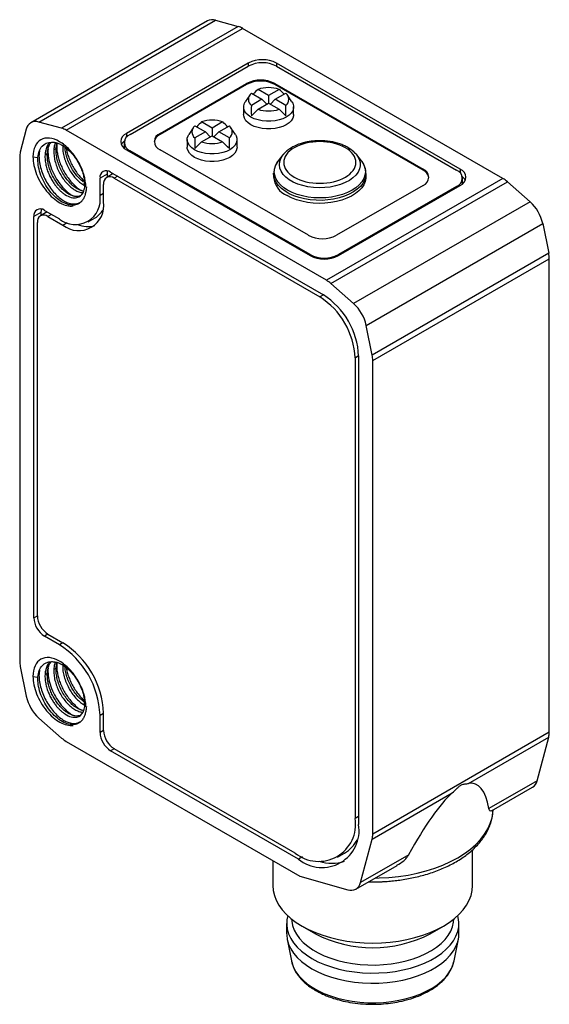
# Model space of a CAD drawing. Header units: millimetres. Extents: x 7 to 546, y 7 to 419.
# Tile 4 of 6: x 231 to 252, y 142 to 181. Entities that reach past the tile are written whole.
import ezdxf

# ---------------------------------------------------------------- set-up
doc = ezdxf.new("R2010")
doc.units = ezdxf.units.MM

msp = doc.modelspace()

# ---------------------------------------------------------------- linework, layer by layer
for p, q in [((238.291, 181.086), (231.22, 177.004)), ((231.54, 177.031), (238.611, 181.113)), ((239.523, 180.864), (232.452, 176.782)), ((232.632, 176.705), (239.703, 180.787)), ((238.611, 181.113), (239.523, 180.864)), ((250.126, 174.77), (239.703, 180.787)), ((239.93, 179.391), (235.051, 176.575)), ((235.192, 176.534), (239.93, 179.269)), ((239.93, 179.391), (239.93, 179.269)), ((248.415, 175.146), (241.061, 179.391)), ((241.061, 179.391), (241.061, 179.269)), ((241.061, 179.269), (248.273, 175.105)), ((236.394, 176.575), (239.859, 178.575)), ((239.859, 178.534), (236.394, 176.534)), ((239.859, 178.534), (239.859, 178.575)), ((240.99, 178.575), (246.93, 175.146)), ((240.99, 178.534), (240.99, 178.575)), ((246.93, 175.105), (240.99, 178.534)), ((239.986, 178.11), (239.809, 177.843)), ((240.052, 178.186), (240.474, 177.942)), ((240.743, 178.097), (240.32, 178.341)), ((241.165, 178.341), (240.743, 178.097)), ((240.743, 178.097), (240.743, 177.787)), ((241.011, 177.942), (241.434, 178.186)), ((241.676, 177.843), (241.499, 178.11)), ((239.743, 177.636), (239.743, 177.33)), ((240.474, 177.942), (240.052, 177.698)), ((240.32, 177.543), (240.743, 177.787)), ((240.474, 177.942), (240.67, 177.745)), ((240.743, 177.787), (241.165, 177.543)), ((241.011, 177.942), (240.815, 177.745)), ((241.434, 177.698), (241.011, 177.942)), ((241.743, 177.33), (241.743, 177.636)), ((232.452, 176.782), (231.54, 177.031)), ((237.724, 176.803), (237.546, 176.537)), ((237.789, 176.88), (238.211, 176.636)), ((238.48, 176.791), (238.058, 177.035)), ((238.902, 177.035), (238.48, 176.791)), ((238.749, 176.636), (239.171, 176.88)), ((239.414, 176.537), (239.236, 176.803)), ((231.036, 176.741), (230.796, 175.826)), ((243.055, 170.688), (232.632, 176.705)), ((235.051, 176.575), (235.051, 176.423)), ((236.394, 176.575), (236.394, 176.534)), ((238.211, 176.636), (237.789, 176.392)), ((238.058, 176.237), (238.48, 176.481)), ((238.211, 176.636), (238.408, 176.439)), ((238.48, 176.791), (238.48, 176.481)), ((238.48, 176.481), (238.902, 176.237)), ((238.749, 176.636), (238.552, 176.439)), ((239.171, 176.392), (238.749, 176.636)), ((234.958, 176.207), (234.958, 176.003)), ((237.48, 176.33), (237.48, 176.024)), ((239.48, 176.024), (239.48, 176.33)), ((230.773, 175.631), (230.773, 155.43)), ((231.303, 175.635), (231.504, 175.606)), ((231.787, 175.711), (231.879, 175.764)), ((232.233, 175.968), (232.141, 175.915)), ((234.958, 175.985), (234.958, 176.003)), ((235.051, 175.922), (242.404, 171.676)), ((242.404, 171.717), (235.192, 175.881)), ((235.192, 175.84), (235.192, 175.881)), ((242.334, 172.493), (236.394, 175.922)), ((241.315, 175.711), (241.129, 175.471)), ((241.352, 175.751), (241.315, 175.711)), ((241.315, 175.711), (241.347, 175.75)), ((244.271, 175.711), (244.187, 175.801)), ((244.458, 175.471), (244.271, 175.711)), ((244.458, 175.471), (244.469, 175.456)), ((234.273, 174.942), (233.99, 174.778)), ((234.521, 174.962), (234.256, 174.808)), ((234.273, 174.942), (234.273, 174.818)), ((234.414, 175.023), (242.935, 170.105)), ((234.697, 174.86), (234.556, 174.778)), ((240.949, 174.989), (240.943, 174.959)), ((240.943, 174.959), (240.944, 174.984)), ((240.943, 174.959), (240.943, 174.84)), ((244.643, 174.84), (244.643, 174.959)), ((246.93, 175.105), (246.93, 175.146)), ((248.415, 175.146), (248.415, 174.995)), ((233.417, 174.428), (233.351, 174.579)), ((233.99, 174.084), (233.99, 174.778)), ((234.131, 173.839), (234.131, 174.533)), ((234.556, 174.778), (242.793, 170.023)), ((250.126, 174.77), (243.055, 170.688)), ((243.235, 170.557), (250.306, 174.639)), ((246.93, 174.493), (243.465, 172.493)), ((243.536, 171.676), (248.415, 174.493)), ((248.273, 174.452), (243.536, 171.717)), ((248.273, 174.411), (248.273, 174.452)), ((248.508, 174.574), (248.507, 174.557)), ((248.508, 174.574), (248.508, 174.779)), ((250.306, 174.639), (251.218, 173.835)), ((234.131, 174.166), (233.99, 174.084)), ((251.218, 173.835), (244.147, 169.753)), ((231.621, 173.41), (231.338, 173.247)), ((231.87, 173.43), (231.604, 173.277)), ((231.621, 173.41), (231.621, 173.287)), ((231.762, 173.492), (232.364, 173.145)), ((232.045, 173.329), (231.904, 173.247)), ((231.338, 157.161), (231.338, 173.247)), ((231.48, 157.243), (231.48, 173.002)), ((231.904, 173.247), (232.505, 172.9)), ((232.505, 172.9), (232.677, 172.999)), ((233.513, 173.031), (233.796, 173.195)), ((244.651, 168.881), (251.722, 172.963)), ((251.722, 172.963), (251.962, 171.771)), ((242.404, 171.676), (242.404, 171.717)), ((243.536, 171.676), (243.536, 171.717)), ((251.962, 171.771), (244.891, 167.689)), ((244.915, 167.467), (251.986, 171.549)), ((251.986, 152.573), (251.986, 171.549)), ((244.147, 169.753), (243.235, 170.557)), ((242.935, 170.104), (242.793, 170.023)), ((244.891, 167.689), (244.651, 168.881)), ((244.349, 167.655), (244.208, 167.573)), ((244.208, 167.573), (244.208, 149.12)), ((244.349, 167.655), (244.349, 148.875)), ((244.915, 148.491), (244.915, 167.467)), ((231.338, 157.161), (231.48, 157.243)), ((231.904, 156.508), (231.762, 156.426)), ((232.364, 156.079), (231.762, 156.426)), ((231.904, 156.508), (232.505, 156.161)), ((232.505, 156.161), (232.364, 156.079)), ((230.796, 155.209), (231.036, 154.016)), ((232.233, 155.146), (232.141, 155.093)), ((231.303, 154.814), (231.504, 154.785)), ((231.787, 154.889), (231.879, 154.942)), ((233.417, 153.606), (233.351, 153.757)), ((231.54, 153.144), (232.452, 152.34)), ((233.99, 153.263), (234.131, 153.344)), ((233.99, 152.568), (233.99, 153.263)), ((234.131, 152.65), (234.131, 153.344)), ((234.131, 152.65), (233.99, 152.568)), ((251.986, 152.573), (244.915, 148.491)), ((248.753, 150.524), (251.962, 152.376)), ((251.495, 150.629), (251.962, 152.376)), ((232.632, 152.209), (241.994, 146.804)), ((234.556, 151.915), (234.414, 151.834)), ((241.945, 147.486), (234.414, 151.834)), ((241.803, 147.731), (234.556, 151.915)), ((251.495, 150.629), (249.566, 149.515)), ((249.665, 149.417), (251.312, 150.368)), ((244.891, 148.294), (248.099, 150.146)), ((244.349, 149.201), (244.208, 149.12)), ((249.73, 149.397), (249.731, 149.417)), ((249.731, 149.417), (249.734, 149.457)), ((244.424, 146.546), (244.891, 148.294)), ((243.503, 147.563), (243.786, 147.726)), ((246.353, 147.66), (244.424, 146.546)), ((248.915, 146.435), (248.915, 147.864)), ((240.915, 147.428), (240.915, 146.435)), ((242.105, 147.579), (241.945, 147.486)), ((244.241, 146.286), (245.888, 147.236)), ((241.994, 146.804), (243.915, 146.26)), ((241.465, 144.914), (241.465, 144.505)), ((248.365, 144.505), (248.365, 144.914)), ((242.086, 144.803), (242.616, 144.497)), ((247.213, 144.497), (247.744, 144.803)), ((241.487, 144.281), (241.658, 143.409)), ((248.171, 143.409), (248.343, 144.281)), ((241.658, 143.409), (241.664, 143.38))]:
    msp.add_line(p, q)
at = {"flags": 128}
for points in [[(241.676, 177.843), (241.709, 177.785), (241.739, 177.686), (241.739, 177.586), (241.709, 177.487), (241.649, 177.392), (241.562, 177.305), (241.45, 177.228), (241.316, 177.163), (241.165, 177.113), (241.002, 177.078), (240.83, 177.061), (240.656, 177.061), (240.484, 177.078), (240.32, 177.113), (240.169, 177.163), (240.036, 177.228), (239.924, 177.305), (239.836, 177.392), (239.777, 177.487), (239.747, 177.586), (239.747, 177.686), (239.777, 177.785), (239.809, 177.843)], [(241.743, 177.33), (241.739, 177.279), (241.709, 177.18), (241.649, 177.086), (241.562, 176.999), (241.45, 176.922), (241.316, 176.857), (241.165, 176.807), (241.002, 176.772), (240.83, 176.755), (240.656, 176.755), (240.484, 176.772), (240.32, 176.807), (240.169, 176.857), (240.036, 176.922), (239.924, 176.999), (239.836, 177.086), (239.777, 177.18), (239.747, 177.279), (239.743, 177.33)], [(239.414, 176.537), (239.446, 176.479), (239.476, 176.38), (239.476, 176.279), (239.446, 176.18), (239.386, 176.086), (239.299, 175.999), (239.187, 175.922), (239.054, 175.857), (238.903, 175.807), (238.739, 175.772), (238.567, 175.755), (238.393, 175.755), (238.221, 175.772), (238.057, 175.807), (237.906, 175.857), (237.773, 175.922), (237.661, 175.999), (237.574, 176.086), (237.514, 176.18), (237.484, 176.279), (237.484, 176.38), (237.514, 176.479), (237.546, 176.537)], [(239.48, 176.024), (239.476, 175.973), (239.446, 175.874), (239.386, 175.78), (239.299, 175.692), (239.187, 175.615), (239.054, 175.551), (238.903, 175.5), (238.739, 175.466), (238.567, 175.448), (238.393, 175.448), (238.221, 175.466), (238.057, 175.5), (237.906, 175.551), (237.773, 175.615), (237.661, 175.692), (237.574, 175.78), (237.514, 175.874), (237.484, 175.973), (237.48, 176.024)], [(244.271, 175.711), (244.305, 175.665), (244.371, 175.54), (244.406, 175.411), (244.41, 175.281), (244.383, 175.151), (244.324, 175.025), (244.236, 174.905), (244.12, 174.794), (243.977, 174.692), (243.812, 174.603), (243.627, 174.529), (243.426, 174.469), (243.212, 174.427), (242.991, 174.402), (242.765, 174.395), (242.54, 174.407), (242.32, 174.436), (242.109, 174.483), (241.912, 174.546), (241.731, 174.624), (241.571, 174.716), (241.435, 174.821), (241.326, 174.935), (241.245, 175.056), (241.194, 175.183), (241.175, 175.313), (241.186, 175.444), (241.229, 175.572), (241.303, 175.695), (241.315, 175.711)], [(244.469, 175.456), (244.478, 175.444), (244.554, 175.313), (244.601, 175.178), (244.617, 175.041), (244.601, 174.904), (244.554, 174.769), (244.478, 174.638), (244.372, 174.515), (244.24, 174.4), (244.083, 174.297), (243.903, 174.206), (243.705, 174.129), (243.491, 174.069), (243.265, 174.024), (243.031, 173.997), (242.793, 173.988), (242.555, 173.997), (242.321, 174.024), (242.096, 174.069), (241.882, 174.129), (241.683, 174.206), (241.504, 174.297), (241.347, 174.4), (241.214, 174.515), (241.109, 174.638), (241.032, 174.769), (240.986, 174.904), (240.97, 175.041), (240.986, 175.178), (241.032, 175.313), (241.089, 175.415)], [(241.089, 175.415), (241.109, 175.444), (241.129, 175.471)], [(234.291, 175.073), (234.281, 175.033), (234.273, 174.942)], [(244.643, 174.966), (244.632, 174.84), (244.59, 174.705), (244.519, 174.574), (244.42, 174.45), (244.293, 174.334), (244.143, 174.229), (243.97, 174.135), (243.778, 174.055), (243.569, 173.99), (243.348, 173.94), (243.118, 173.908), (242.882, 173.893), (242.645, 173.895), (242.411, 173.914), (242.182, 173.951), (241.964, 174.005), (241.759, 174.074), (241.572, 174.157), (241.404, 174.254), (241.259, 174.362), (241.14, 174.481), (241.047, 174.607), (240.983, 174.738), (240.949, 174.874), (240.943, 174.959)], [(244.643, 174.84), (244.641, 174.788), (244.615, 174.652), (244.558, 174.52), (244.473, 174.392), (244.36, 174.272), (244.221, 174.161), (244.059, 174.061), (243.876, 173.974), (243.675, 173.901), (243.46, 173.844), (243.234, 173.803), (243, 173.778), (242.764, 173.772), (242.527, 173.783), (242.295, 173.811), (242.072, 173.856), (241.86, 173.918), (241.663, 173.994), (241.485, 174.085)], [(231.639, 173.542), (231.629, 173.501), (231.621, 173.41)], [(245.01, 146.73), (245.172, 146.733), (245.562, 146.754), (245.948, 146.794), (246.327, 146.851), (246.697, 146.926), (247.055, 147.019), (247.398, 147.127), (247.726, 147.251), (248.034, 147.391), (248.323, 147.544), (248.588, 147.71), (248.83, 147.889), (249.045, 148.078), (249.233, 148.276), (249.393, 148.483), (249.523, 148.696), (249.622, 148.915), (249.691, 149.138), (249.727, 149.363), (249.73, 149.397)], [(240.915, 146.435), (240.93, 146.234), (240.975, 146.034), (241.051, 145.838), (241.156, 145.646), (241.289, 145.459), (241.451, 145.281), (241.638, 145.111), (241.85, 144.951), (242.086, 144.803), (242.343, 144.666), (242.62, 144.544), (242.915, 144.436), (243.224, 144.343), (243.547, 144.265), (243.879, 144.205), (244.22, 144.161), (244.566, 144.135), (244.915, 144.126), (245.263, 144.135), (245.609, 144.161), (245.95, 144.205), (246.283, 144.265), (246.605, 144.343), (246.915, 144.436), (247.209, 144.544), (247.486, 144.666), (247.743, 144.803), (247.979, 144.951), (248.191, 145.111), (248.379, 145.281), (248.54, 145.459), (248.673, 145.646), (248.778, 145.838), (248.854, 146.034), (248.899, 146.234), (248.915, 146.435)], [(241.507, 145.226), (241.473, 145.056), (241.466, 144.866), (241.489, 144.677), (241.543, 144.49), (241.628, 144.307), (241.743, 144.13), (241.887, 143.959), (242.058, 143.797), (242.254, 143.646), (242.475, 143.505), (242.718, 143.378), (242.981, 143.264), (243.261, 143.166), (243.557, 143.083), (243.864, 143.017), (244.181, 142.968), (244.505, 142.936), (244.833, 142.923), (245.161, 142.927), (245.487, 142.95), (245.808, 142.99), (246.12, 143.048), (246.422, 143.122), (246.71, 143.213), (246.982, 143.319), (247.235, 143.44), (247.467, 143.574), (247.677, 143.72), (247.861, 143.877), (248.018, 144.044), (248.147, 144.218), (248.247, 144.398), (248.317, 144.583), (248.356, 144.772), (248.364, 144.961), (248.34, 145.15), (248.322, 145.226)], [(241.665, 145.089), (241.671, 145.005), (241.705, 144.824), (241.769, 144.647), (241.862, 144.474), (241.984, 144.307), (242.133, 144.147), (242.309, 143.997), (242.508, 143.857), (242.73, 143.729), (242.973, 143.613), (243.233, 143.512), (243.51, 143.426), (243.799, 143.356), (244.099, 143.302), (244.406, 143.265), (244.718, 143.245), (245.032, 143.243), (245.345, 143.258), (245.654, 143.291), (245.956, 143.341), (246.248, 143.407), (246.528, 143.489), (246.793, 143.587), (247.04, 143.699), (247.268, 143.824), (247.473, 143.961), (247.654, 144.109), (247.81, 144.266), (247.939, 144.431), (248.04, 144.603), (248.111, 144.78), (248.153, 144.959), (248.164, 145.089)], [(241.465, 144.505), (241.466, 144.458), (241.489, 144.269), (241.543, 144.082), (241.628, 143.899), (241.743, 143.721), (241.887, 143.551), (242.058, 143.389), (242.254, 143.237), (242.475, 143.097), (242.718, 142.97), (242.981, 142.856), (243.261, 142.757), (243.557, 142.675), (243.864, 142.608), (244.181, 142.559), (244.505, 142.528), (244.833, 142.514), (245.161, 142.519), (245.487, 142.541), (245.808, 142.582), (246.12, 142.639), (246.422, 142.714), (246.71, 142.805), (246.982, 142.911), (247.235, 143.032), (247.467, 143.166), (247.677, 143.312), (247.861, 143.469), (248.018, 143.635), (248.147, 143.809), (248.247, 143.99), (248.317, 144.175), (248.356, 144.363), (248.365, 144.505)], [(241.664, 143.38), (241.677, 143.326), (241.742, 143.147), (241.836, 142.973), (241.959, 142.804), (242.11, 142.644), (242.287, 142.492), (242.488, 142.351), (242.712, 142.221), (242.956, 142.105), (243.219, 142.003), (243.498, 141.916), (243.79, 141.845), (244.092, 141.791), (244.402, 141.754), (244.717, 141.734), (245.033, 141.732), (245.349, 141.747), (245.66, 141.78), (245.965, 141.83), (246.26, 141.897), (246.542, 141.98), (246.809, 142.078), (247.058, 142.191), (247.288, 142.317), (247.495, 142.456), (247.678, 142.605), (247.835, 142.763), (247.965, 142.93), (248.066, 143.103), (248.138, 143.281), (248.171, 143.409)]]:
    msp.add_lwpolyline(points, dxfattribs=at)
for centre, radius, start, end in [((238.484, 180.72), 0.413, 72.0774, 117.7765), ((239.314, 180.126), 0.768, 59.5092, 74.1814), ((240.495, 178.299), 1.23, 62.6097, 117.3903), ((240.495, 178.177), 1.23, 62.6097, 117.3903), ((240.425, 177.483), 1.23, 62.6097, 117.3903), ((240.425, 177.442), 1.23, 62.6097, 117.3903), ((240.743, 177.087), 1.323, 71.3858, 108.6142), ((240.249, 177.942), 0.314, 128.9933, 231.0067), ((241.236, 177.942), 0.314, 308.9933, 51.0067), ((240.743, 178.797), 1.323, 251.3858, 288.6142), ((231.413, 176.669), 0.384, 70.7392, 169.2715), ((237.986, 176.636), 0.314, 128.9933, 231.0067), ((238.48, 175.781), 1.323, 71.3858, 108.6142), ((238.974, 176.636), 0.314, 308.9933, 51.0067), ((232.243, 176.044), 0.768, 59.5092, 74.1814), ((235.174, 176.248), 0.349, 110.7834, 249.2166), ((235.316, 176.207), 0.349, 110.7834, 249.2166), ((236.566, 176.161), 0.411, 114.703, 170.6238), ((236.518, 176.248), 0.349, 110.7834, 249.2166), ((235.237, 175.925), 0.441, 128.0482, 152.8886), ((238.48, 177.491), 1.323, 251.3858, 288.6142), ((231.54, 175.638), 0.768, 165.8238, 180.4933), ((243.4, 175.01), 1.118, 38.8086, 61.2293), ((234.248, 174.82), 0.262, 50.7967, 189.214), ((234.39, 174.575), 0.262, 50.7967, 189.214), ((241.828, 174.903), 0.887, 184.0751, 247.245), ((246.806, 174.819), 0.349, 290.7834, 69.2166), ((246.758, 174.732), 0.411, 9.3762, 65.297), ((248.149, 174.779), 0.349, 290.7834, 69.2166), ((248.291, 174.819), 0.349, 290.7834, 69.2166), ((248.228, 174.496), 0.441, 27.1114, 51.9518), ((249.558, 173.799), 1.126, 48.3062, 59.6662), ((232.995, 173.929), 1.007, 231.1474, 8.8634), ((233.137, 173.684), 1.007, 231.1471, 8.8636), ((250.118, 172.618), 1.641, 12.1276, 47.8724), ((231.597, 173.289), 0.262, 50.7967, 189.214), ((231.738, 173.044), 0.262, 50.7967, 189.214), ((233.365, 173.921), 0.845, 300.7274, 331.0445), ((233.495, 173.922), 1.079, 247.6769, 285.7298), ((242.899, 173.584), 1.23, 242.6097, 297.3903), ((242.97, 172.809), 1.23, 242.6097, 297.3903), ((242.97, 172.768), 1.23, 242.6097, 297.3903), ((250.86, 171.543), 1.126, 0.3364, 11.6948), ((242.487, 169.717), 1.126, 48.3062, 59.6662), ((241.279, 167.515), 3.074, 2.6055, 57.3945), ((241.137, 167.434), 3.074, 2.6055, 57.3945), ((243.047, 168.536), 1.641, 12.1276, 47.8724), ((243.789, 167.461), 1.126, 0.3364, 11.6948), ((232.259, 157.203), 0.922, 182.6055, 237.3945), ((232.401, 157.285), 0.922, 182.6055, 237.3945), ((230.469, 153.108), 3.525, 2.5201, 57.4799), ((230.61, 153.189), 3.525, 2.5202, 57.4798), ((231.898, 155.437), 1.126, 180.3364, 191.6948), ((232.64, 154.361), 1.641, 192.1276, 227.8724), ((233.201, 153.181), 1.126, 228.3062, 239.6662), ((234.911, 152.61), 0.922, 182.6055, 237.3945), ((235.052, 152.692), 0.922, 182.6055, 237.3945), ((251.22, 152.566), 0.766, 345.616, 0.5075), ((251.093, 150.716), 0.412, 302.158, 347.6942), ((242.742, 148.882), 1.485, 230.7967, 9.214), ((242.883, 148.637), 1.485, 230.7967, 9.214), ((244.149, 148.484), 0.766, 345.616, 0.5075), ((243.147, 148.805), 1.255, 300.6505, 335.3133), ((243.273, 148.82), 1.499, 250.4878, 289.7924), ((244.047, 146.62), 0.384, 249.9239, 348.8894), ((244.915, 148.91), 4.976, 242.4882, 297.5118)]:
    msp.add_arc(centre, radius, start, end)
for centre, major_axis, ratio, start_param, end_param in [((238.047, 170.711), (3.015, 7.934), 0.195473, 0.361135, 0.437856), ((243.438, 170.711), (-3.015, 7.934), 0.195473, 5.84533, 5.92205), ((243.438, 170.711), (-3.015, 7.934), 0.195473, 0.424344, 0.526538), ((238.047, 170.711), (3.015, 7.934), 0.195473, 5.756647, 5.858842), ((238.047, 173.823), (3.347, 4.436), 0.122818, 0.674801, 0.776996), ((243.438, 173.823), (-3.347, 4.436), 0.122818, 5.50619, 5.608384), ((235.785, 169.405), (3.015, 7.934), 0.195473, 0.361135, 0.436554), ((241.175, 169.405), (-3.015, 7.934), 0.195473, 5.84533, 5.92205), ((241.175, 169.405), (-3.015, 7.934), 0.195473, 0.424344, 0.526538), ((235.785, 172.517), (3.347, 4.436), 0.122818, 0.674801, 0.776996), ((241.175, 172.517), (-3.347, 4.436), 0.122818, 5.50619, 5.608384), ((235.785, 169.405), (3.015, 7.934), 0.195473, 5.756647, 5.858842), ((245.453, 139.204), (3.545, 11.306), 0.19853, 5.918287, 6.384533), ((245.453, 139.204), (3.545, 11.306), 0.19853, 0.323998, 0.790244)]:
    msp.add_ellipse(centre, major_axis=major_axis, ratio=ratio, start_param=start_param, end_param=end_param)
for points, knots in [([(233.421, 174.419), (233.421, 174.578), (233.393, 174.752), (233.288, 175.107), (233.21, 175.287), (233.015, 175.625), (232.898, 175.783), (232.643, 176.052), (232.505, 176.164), (232.228, 176.324), (232.089, 176.373), (231.833, 176.399), (231.715, 176.376), (231.518, 176.264), (231.439, 176.174), (231.332, 175.94), (231.303, 175.796), (231.303, 175.635)], [0, 0, 0, 0, 0.125, 0.125, 0.25, 0.25, 0.375, 0.375, 0.5, 0.5, 0.625, 0.625, 0.75, 0.75, 0.875, 0.875, 1, 1, 1, 1]), ([(231.504, 175.606), (231.518, 175.796), (231.577, 175.954), (231.765, 176.168), (231.895, 176.224), (232.041, 176.224)], [0, 0, 0, 0, 0.5, 0.5, 1, 1, 1, 1]), ([(231.968, 176.21), (231.936, 176.167), (231.87, 176.082), (231.808, 175.912), (231.794, 175.778), (231.787, 175.711)], [0, 0, 0, 0, 0.330928, 0.665464, 1, 1, 1, 1]), ([(231.879, 175.764), (231.886, 175.831), (231.901, 175.965), (231.956, 176.12), (232.012, 176.195), (232.035, 176.225)], [0, 0, 0, 0, 0.368624, 0.737248, 1, 1, 1, 1]), ([(232.041, 176.225), (232.065, 176.225), (232.112, 176.226), (232.184, 176.216), (232.257, 176.199), (232.329, 176.175), (232.4, 176.143), (232.557, 176.06), (232.77, 175.89), (232.972, 175.643), (233.095, 175.451), (233.182, 175.289), (233.256, 175.117), (233.314, 174.938), (233.355, 174.755), (233.362, 174.64), (233.366, 174.581)], [0, 0, 0, 0, 0.043524, 0.085902, 0.127134, 0.16722, 0.20616, 0.243954, 0.425304, 0.550569, 0.619315, 0.689378, 0.762478, 0.838615, 0.917789, 1, 1, 1, 1]), ([(232.203, 176.204), (232.19, 176.174), (232.155, 176.089), (232.146, 175.983), (232.141, 175.915)], [0, 0, 0, 0, 0.357171, 1, 1, 1, 1]), ([(232.233, 175.968), (232.237, 176.037), (232.243, 176.117), (232.267, 176.182), (232.271, 176.191)], [0, 0, 0, 0, 0.862206, 1, 1, 1, 1]), ([(232.263, 176.17), (232.259, 176.09), (232.251, 175.951), (232.288, 175.732), (232.337, 175.534), (232.408, 175.331), (232.5, 175.129), (232.611, 174.932), (232.74, 174.746), (232.884, 174.575), (233.039, 174.429), (233.166, 174.328), (233.239, 174.29), (233.258, 174.281)], [0, 0, 0, 0, 0.119882, 0.206289, 0.294543, 0.384667, 0.476634, 0.570456, 0.666143, 0.763666, 0.863059, 0.964298, 1, 1, 1, 1]), ([(232.494, 176.119), (232.494, 176.048), (232.493, 175.907), (232.534, 175.677), (232.605, 175.446), (232.705, 175.22), (232.829, 175.008), (232.971, 174.818), (233.127, 174.658), (233.264, 174.547), (233.346, 174.506), (233.373, 174.492)], [0, 0, 0, 0, 0.117384, 0.234769, 0.352153, 0.469538, 0.586922, 0.704306, 0.821691, 0.939075, 1, 1, 1, 1]), ([(233.347, 174.617), (233.305, 174.648), (233.208, 174.719), (233.064, 174.872), (232.921, 175.061), (232.797, 175.273), (232.697, 175.499), (232.628, 175.73), (232.592, 175.906), (232.591, 175.997), (232.591, 176.016)], [0, 0, 0, 0, 0.111226, 0.252867, 0.394508, 0.536149, 0.67779, 0.819431, 0.961072, 1, 1, 1, 1]), ([(243.816, 176.002), (244.087, 175.845), (244.239, 175.633), (244.239, 175.19), (244.087, 174.978), (243.545, 174.665), (243.177, 174.577), (242.41, 174.577), (242.042, 174.665), (241.5, 174.978), (241.347, 175.19), (241.347, 175.633), (241.5, 175.845), (242.042, 176.158), (242.41, 176.246), (243.177, 176.246), (243.545, 176.158), (243.816, 176.002)], [0, 0, 0, 0, 0.125, 0.125, 0.25, 0.25, 0.375, 0.375, 0.5, 0.5, 0.625, 0.625, 0.75, 0.75, 0.875, 0.875, 1, 1, 1, 1]), ([(244.187, 175.801), (244.172, 175.818), (244.118, 175.878), (244, 175.962), (243.844, 176.054), (243.623, 176.152), (243.375, 176.225), (243.105, 176.267), (242.894, 176.284), (242.689, 176.283), (242.5, 176.269), (242.33, 176.244), (242.165, 176.209), (241.978, 176.154), (241.756, 176.064), (241.564, 175.949), (241.427, 175.838), (241.374, 175.777), (241.352, 175.751)], [0, 0, 0, 0, 0.025854, 0.093272, 0.155177, 0.213193, 0.332484, 0.394456, 0.457869, 0.518583, 0.574395, 0.625344, 0.671648, 0.72836, 0.805227, 0.902663, 0.959336, 1, 1, 1, 1]), ([(231.303, 175.635), (231.304, 175.419), (231.355, 175.175), (231.545, 174.694), (231.683, 174.459), (232.01, 174.061), (232.197, 173.899), (232.57, 173.692), (232.755, 173.648), (232.914, 173.668)], [0, 0, 0, 0, 0.25, 0.25, 0.5, 0.5, 0.75, 0.75, 1, 1, 1, 1]), ([(231.564, 175.877), (231.557, 175.829), (231.538, 175.705), (231.553, 175.479), (231.602, 175.214), (231.69, 174.945), (231.81, 174.683), (231.958, 174.439), (232.127, 174.219), (232.311, 174.035), (232.467, 173.917), (232.584, 173.849), (232.663, 173.811), (232.782, 173.766), (232.925, 173.738), (233.074, 173.754), (233.176, 173.797), (233.239, 173.84), (233.265, 173.868), (233.274, 173.877)], [0, 0, 0, 0, 0.0484362, 0.1231328, 0.1978245, 0.2725195, 0.3472129, 0.4219063, 0.4966013, 0.571293, 0.6459895, 0.6785178, 0.7096681, 0.7394398, 0.8203215, 0.8888214, 0.9449215, 0.9823087, 1, 1, 1, 1]), ([(231.787, 175.711), (231.786, 175.678), (231.784, 175.612), (231.79, 175.511), (231.803, 175.41), (231.822, 175.309), (231.846, 175.211), (231.875, 175.114), (231.909, 175.021), (231.945, 174.932), (231.985, 174.847), (232.026, 174.766), (232.07, 174.689), (232.115, 174.618), (232.16, 174.551), (232.206, 174.489), (232.252, 174.431), (232.297, 174.379), (232.342, 174.331), (232.385, 174.287), (232.428, 174.248), (232.469, 174.213), (232.508, 174.181), (232.546, 174.154), (232.655, 174.079), (232.841, 173.993), (233.112, 173.982), (233.297, 174.129), (233.365, 174.338), (233.382, 174.476), (233.381, 174.55), (233.38, 174.584)], [0, 0, 0, 0, 0.029688, 0.05866, 0.086915, 0.114447, 0.141258, 0.167353, 0.192731, 0.21739, 0.241327, 0.264543, 0.287041, 0.308822, 0.329884, 0.350226, 0.369847, 0.388746, 0.406927, 0.424389, 0.441133, 0.457158, 0.472463, 0.487046, 0.500909, 0.598279, 0.700481, 0.849397, 0.924404, 0.964914, 1, 1, 1, 1]), ([(233.196, 174.07), (233.167, 174.061), (233.102, 174.042), (232.987, 174.048), (232.859, 174.082), (232.725, 174.147), (232.589, 174.239), (232.456, 174.357), (232.329, 174.498), (232.212, 174.658), (232.109, 174.833), (232.021, 175.018), (231.952, 175.209), (231.904, 175.4), (231.877, 175.589), (231.879, 175.706), (231.879, 175.764)], [0, 0, 0, 0, 0.061427, 0.133625, 0.205823, 0.278021, 0.350218, 0.422416, 0.494614, 0.566812, 0.63901, 0.711208, 0.783406, 0.855604, 0.927802, 1, 1, 1, 1]), ([(231.907, 175.957), (231.905, 175.864), (231.9, 175.661), (231.98, 175.32), (232.114, 174.979), (232.287, 174.674), (232.482, 174.418), (232.685, 174.223), (232.827, 174.111), (232.898, 174.078), (232.903, 174.075)], [0, 0, 0, 0, 0.137493, 0.298075, 0.451206, 0.59692, 0.735188, 0.86601, 0.989388, 1, 1, 1, 1]), ([(232.141, 175.915), (232.14, 175.844), (232.139, 175.703), (232.181, 175.473), (232.252, 175.242), (232.351, 175.016), (232.475, 174.804), (232.618, 174.614), (232.774, 174.453), (232.936, 174.326), (233.098, 174.241), (233.224, 174.2), (233.288, 174.202), (233.306, 174.203)], [0, 0, 0, 0, 0.0963458, 0.1926916, 0.2890375, 0.3853833, 0.4817291, 0.5780749, 0.6744208, 0.7707666, 0.8671124, 0.9634582, 1, 1, 1, 1]), ([(233.336, 174.258), (233.288, 174.27), (233.188, 174.292), (233.028, 174.38), (232.866, 174.506), (232.71, 174.667), (232.567, 174.857), (232.444, 175.069), (232.344, 175.295), (232.273, 175.526), (232.232, 175.756), (232.232, 175.897), (232.233, 175.968)], [0, 0, 0, 0, 0.0949342, 0.195497, 0.2960599, 0.3966228, 0.4971857, 0.5977485, 0.6983114, 0.7988743, 0.8994371, 1, 1, 1, 1]), ([(232.637, 175.982), (232.646, 175.935), (232.666, 175.824), (232.721, 175.644), (232.8, 175.445), (232.899, 175.249), (233.015, 175.059), (233.147, 174.884), (233.258, 174.757), (233.324, 174.7), (233.34, 174.686)], [0, 0, 0, 0, 0.097268, 0.233033, 0.371587, 0.512953, 0.657086, 0.804024, 0.953759, 1, 1, 1, 1]), ([(232.915, 173.699), (232.76, 173.693), (232.583, 173.752), (232.237, 173.976), (232.067, 174.142), (231.783, 174.532), (231.668, 174.755), (231.522, 175.199), (231.491, 175.418), (231.504, 175.606)], [0, 0, 0, 0, 0.25, 0.25, 0.5, 0.5, 0.75, 0.75, 1, 1, 1, 1]), ([(241.129, 175.471), (241.074, 175.39), (240.977, 175.246), (240.961, 175.088), (240.954, 175.019)], [0, 0, 0, 0, 0.561703, 1, 1, 1, 1]), ([(244.643, 174.959), (244.64, 175.05), (244.635, 175.164), (244.572, 175.269), (244.558, 175.291)], [0, 0, 0, 0, 0.786776, 1, 1, 1, 1]), ([(233.442, 174.429), (233.442, 174.415), (233.441, 174.386), (233.435, 174.329), (233.422, 174.238), (233.396, 174.13), (233.353, 174.007), (233.291, 173.896), (233.204, 173.802), (233.108, 173.742), (233.012, 173.708), (232.946, 173.702), (232.915, 173.699)], [0, 0, 0, 0, 0.03269, 0.063861, 0.127234, 0.252929, 0.350796, 0.503376, 0.648832, 0.780013, 0.897039, 1, 1, 1, 1]), ([(233.421, 153.597), (233.421, 153.756), (233.393, 153.931), (233.288, 154.285), (233.21, 154.465), (233.015, 154.803), (232.898, 154.961), (232.643, 155.231), (232.505, 155.342), (232.228, 155.503), (232.089, 155.551), (231.833, 155.577), (231.715, 155.555), (231.518, 155.442), (231.439, 155.352), (231.332, 155.118), (231.303, 154.974), (231.303, 154.814)], [0, 0, 0, 0, 0.125, 0.125, 0.25, 0.25, 0.375, 0.375, 0.5, 0.5, 0.625, 0.625, 0.75, 0.75, 0.875, 0.875, 1, 1, 1, 1]), ([(231.504, 154.785), (231.518, 154.974), (231.577, 155.132), (231.765, 155.346), (231.895, 155.402), (232.041, 155.403)], [0, 0, 0, 0, 0.5, 0.5, 1, 1, 1, 1]), ([(231.968, 155.388), (231.936, 155.345), (231.87, 155.26), (231.808, 155.09), (231.794, 154.956), (231.787, 154.889)], [0, 0, 0, 0, 0.3309277, 0.6654638, 1, 1, 1, 1]), ([(231.879, 154.942), (231.886, 155.009), (231.901, 155.143), (231.956, 155.299), (232.012, 155.373), (232.035, 155.404)], [0, 0, 0, 0, 0.368624, 0.737248, 1, 1, 1, 1]), ([(231.907, 155.136), (231.905, 155.042), (231.9, 154.839), (231.98, 154.499), (232.114, 154.157), (232.287, 153.853), (232.482, 153.596), (232.685, 153.401), (232.827, 153.289), (232.898, 153.256), (232.903, 153.253)], [0, 0, 0, 0, 0.137493, 0.298075, 0.451206, 0.59692, 0.735188, 0.86601, 0.989388, 1, 1, 1, 1]), ([(232.041, 155.403), (232.065, 155.403), (232.112, 155.404), (232.184, 155.395), (232.257, 155.377), (232.329, 155.353), (232.4, 155.322), (232.557, 155.238), (232.77, 155.068), (232.972, 154.821), (233.095, 154.629), (233.182, 154.467), (233.256, 154.296), (233.314, 154.117), (233.355, 153.934), (233.362, 153.818), (233.366, 153.759)], [0, 0, 0, 0, 0.043524, 0.085902, 0.127134, 0.16722, 0.20616, 0.243954, 0.425304, 0.550569, 0.619315, 0.689378, 0.762478, 0.838615, 0.917789, 1, 1, 1, 1]), ([(232.203, 155.383), (232.19, 155.352), (232.155, 155.267), (232.146, 155.161), (232.141, 155.093)], [0, 0, 0, 0, 0.357171, 1, 1, 1, 1]), ([(233.336, 153.437), (233.288, 153.448), (233.188, 153.471), (233.028, 153.559), (232.866, 153.684), (232.71, 153.845), (232.567, 154.035), (232.444, 154.247), (232.344, 154.473), (232.273, 154.705), (232.232, 154.934), (232.232, 155.076), (232.233, 155.146)], [0, 0, 0, 0, 0.094934, 0.195497, 0.29606, 0.396623, 0.497186, 0.597749, 0.698311, 0.798874, 0.899437, 1, 1, 1, 1]), ([(232.233, 155.146), (232.237, 155.216), (232.243, 155.296), (232.267, 155.36), (232.271, 155.369)], [0, 0, 0, 0, 0.862206, 1, 1, 1, 1]), ([(232.263, 155.348), (232.259, 155.268), (232.251, 155.129), (232.288, 154.91), (232.337, 154.712), (232.408, 154.509), (232.5, 154.307), (232.611, 154.11), (232.74, 153.924), (232.884, 153.753), (233.039, 153.607), (233.166, 153.506), (233.239, 153.469), (233.258, 153.459)], [0, 0, 0, 0, 0.119882, 0.206289, 0.294543, 0.384667, 0.476634, 0.570456, 0.666143, 0.763666, 0.863059, 0.964298, 1, 1, 1, 1]), ([(232.494, 155.297), (232.494, 155.226), (232.493, 155.085), (232.534, 154.855), (232.605, 154.624), (232.705, 154.398), (232.829, 154.186), (232.971, 153.996), (233.127, 153.836), (233.264, 153.725), (233.346, 153.684), (233.373, 153.671)], [0, 0, 0, 0, 0.117384, 0.234769, 0.352153, 0.469538, 0.586922, 0.704306, 0.821691, 0.939075, 1, 1, 1, 1]), ([(233.347, 153.796), (233.305, 153.827), (233.208, 153.897), (233.064, 154.05), (232.921, 154.239), (232.797, 154.452), (232.697, 154.678), (232.628, 154.908), (232.592, 155.084), (232.591, 155.175), (232.591, 155.194)], [0, 0, 0, 0, 0.111226, 0.252867, 0.394508, 0.536149, 0.67779, 0.819431, 0.961072, 1, 1, 1, 1]), ([(232.637, 155.16), (232.646, 155.114), (232.666, 155.003), (232.721, 154.822), (232.8, 154.623), (232.899, 154.427), (233.015, 154.237), (233.147, 154.062), (233.258, 153.935), (233.324, 153.878), (233.34, 153.865)], [0, 0, 0, 0, 0.097268, 0.233033, 0.371587, 0.512953, 0.657086, 0.804024, 0.953759, 1, 1, 1, 1]), ([(231.303, 154.814), (231.304, 154.598), (231.355, 154.353), (231.545, 153.872), (231.683, 153.637), (232.01, 153.239), (232.197, 153.077), (232.57, 152.871), (232.755, 152.826), (232.914, 152.847)], [0, 0, 0, 0, 0.25, 0.25, 0.5, 0.5, 0.75, 0.75, 1, 1, 1, 1]), ([(232.915, 152.877), (232.76, 152.872), (232.583, 152.93), (232.237, 153.155), (232.067, 153.32), (231.783, 153.71), (231.668, 153.934), (231.522, 154.377), (231.491, 154.596), (231.504, 154.785)], [0, 0, 0, 0, 0.25, 0.25, 0.5, 0.5, 0.75, 0.75, 1, 1, 1, 1]), ([(231.564, 155.056), (231.557, 155.007), (231.538, 154.883), (231.553, 154.657), (231.602, 154.392), (231.69, 154.123), (231.81, 153.862), (231.958, 153.617), (232.127, 153.398), (232.311, 153.213), (232.467, 153.095), (232.584, 153.027), (232.663, 152.989), (232.782, 152.944), (232.925, 152.917), (233.074, 152.932), (233.176, 152.976), (233.239, 153.018), (233.265, 153.047), (233.274, 153.056)], [0, 0, 0, 0, 0.048436, 0.123133, 0.197824, 0.27252, 0.347213, 0.421906, 0.496601, 0.571293, 0.64599, 0.678518, 0.709668, 0.73944, 0.820321, 0.888821, 0.944921, 0.982309, 1, 1, 1, 1]), ([(231.787, 154.889), (231.786, 154.856), (231.784, 154.791), (231.79, 154.689), (231.803, 154.588), (231.822, 154.487), (231.846, 154.389), (231.875, 154.293), (231.909, 154.2), (231.945, 154.11), (231.985, 154.025), (232.026, 153.944), (232.07, 153.867), (232.115, 153.796), (232.16, 153.729), (232.206, 153.667), (232.252, 153.609), (232.297, 153.557), (232.342, 153.509), (232.385, 153.466), (232.428, 153.426), (232.469, 153.391), (232.508, 153.36), (232.546, 153.332), (232.655, 153.258), (232.841, 153.171), (233.112, 153.16), (233.297, 153.307), (233.365, 153.517), (233.382, 153.654), (233.381, 153.728), (233.38, 153.762)], [0, 0, 0, 0, 0.029688, 0.05866, 0.086915, 0.114447, 0.141258, 0.167353, 0.192731, 0.21739, 0.241327, 0.264543, 0.287041, 0.308822, 0.329884, 0.350226, 0.369847, 0.388746, 0.406927, 0.424389, 0.441133, 0.457158, 0.472463, 0.487046, 0.500909, 0.598279, 0.700481, 0.849397, 0.924404, 0.964914, 1, 1, 1, 1]), ([(233.196, 153.248), (233.167, 153.239), (233.102, 153.22), (232.987, 153.226), (232.859, 153.261), (232.725, 153.325), (232.589, 153.417), (232.456, 153.536), (232.329, 153.676), (232.212, 153.836), (232.109, 154.011), (232.021, 154.196), (231.952, 154.387), (231.904, 154.578), (231.877, 154.767), (231.879, 154.884), (231.879, 154.942)], [0, 0, 0, 0, 0.061427, 0.133625, 0.205823, 0.278021, 0.350218, 0.422416, 0.494614, 0.566812, 0.63901, 0.711208, 0.783406, 0.855604, 0.927802, 1, 1, 1, 1]), ([(232.141, 155.093), (232.14, 155.022), (232.139, 154.881), (232.181, 154.651), (232.252, 154.42), (232.351, 154.194), (232.475, 153.982), (232.618, 153.792), (232.774, 153.631), (232.936, 153.504), (233.098, 153.42), (233.224, 153.378), (233.288, 153.38), (233.306, 153.381)], [0, 0, 0, 0, 0.096346, 0.192692, 0.289037, 0.385383, 0.481729, 0.578075, 0.674421, 0.770767, 0.867112, 0.963458, 1, 1, 1, 1]), ([(233.442, 153.607), (233.442, 153.593), (233.441, 153.564), (233.435, 153.508), (233.422, 153.416), (233.396, 153.309), (233.353, 153.185), (233.291, 153.074), (233.204, 152.98), (233.108, 152.92), (233.012, 152.886), (232.946, 152.88), (232.915, 152.877)], [0, 0, 0, 0, 0.03269, 0.063861, 0.127234, 0.252929, 0.350796, 0.503376, 0.648832, 0.780013, 0.897039, 1, 1, 1, 1]), ([(248.099, 150.146), (248.159, 150.2), (248.217, 150.254), (248.303, 150.335), (248.331, 150.362), (248.389, 150.414), (248.418, 150.438), (248.476, 150.472), (248.504, 150.48), (248.557, 150.492), (248.582, 150.496), (248.658, 150.508), (248.706, 150.516), (248.753, 150.524)], [0, 0, 0, 0, 0.25, 0.25, 0.375, 0.375, 0.5, 0.5, 0.625, 0.625, 0.75, 0.75, 1, 1, 1, 1]), ([(244.75, 146.579), (244.805, 146.578), (244.983, 146.573), (245.212, 146.58), (245.468, 146.594), (245.685, 146.611), (245.942, 146.64), (246.209, 146.68), (246.483, 146.731), (246.76, 146.794), (247.036, 146.868), (247.308, 146.955), (247.573, 147.053), (247.831, 147.163), (248.078, 147.284), (248.313, 147.417), (248.535, 147.559), (248.742, 147.713), (248.933, 147.876), (249.107, 148.049), (249.262, 148.23), (249.397, 148.42), (249.512, 148.618), (249.604, 148.823), (249.673, 149.034), (249.715, 149.225), (249.724, 149.346), (249.727, 149.394)], [0, 0, 0, 0, 0.02233, 0.072517, 0.092864, 0.126595, 0.16154, 0.198946, 0.237888, 0.277995, 0.318976, 0.360627, 0.402802, 0.445395, 0.488328, 0.531542, 0.574991, 0.618631, 0.662415, 0.706304, 0.750257, 0.794242, 0.838245, 0.882288, 0.926447, 0.970861, 1, 1, 1, 1]), ([(249.662, 149.421), (249.645, 149.414), (249.619, 149.404), (249.584, 149.445), (249.572, 149.491), (249.566, 149.515)], [0, 0, 0, 0, 0.501753, 0.746779, 1, 1, 1, 1]), ([(245.885, 147.24), (245.978, 147.298), (246.117, 147.383), (246.27, 147.533), (246.325, 147.617), (246.353, 147.66)], [0, 0, 0, 0, 0.501753, 0.746779, 1, 1, 1, 1]), ([(241.667, 143.378), (241.685, 143.308), (241.72, 143.171), (241.815, 142.986), (241.918, 142.83), (242.015, 142.713), (242.095, 142.627), (242.163, 142.562), (242.228, 142.504), (242.335, 142.416), (242.49, 142.304), (242.696, 142.181), (242.9, 142.079), (243.112, 141.988), (243.357, 141.9), (243.656, 141.815), (244.015, 141.74), (244.418, 141.687), (244.838, 141.665), (245.244, 141.675), (245.624, 141.712), (246.024, 141.779), (246.435, 141.884), (246.841, 142.034), (247.185, 142.205), (247.407, 142.351), (247.546, 142.458), (247.645, 142.541), (247.76, 142.651), (247.884, 142.793), (248.001, 142.963), (248.11, 143.171), (248.15, 143.325), (248.171, 143.408)], [0, 0, 0, 0, 0.035521, 0.070195, 0.098745, 0.121199, 0.13759, 0.149688, 0.161751, 0.173972, 0.207305, 0.238834, 0.266461, 0.292207, 0.322574, 0.358058, 0.398653, 0.444242, 0.489982, 0.533336, 0.574313, 0.612924, 0.666439, 0.71699, 0.765843, 0.809319, 0.82156, 0.837294, 0.862916, 0.88869, 0.920115, 0.957215, 1, 1, 1, 1])]:
    msp.add_open_spline(points, degree=3, knots=knots)

doc.saveas('drawing.dxf')
